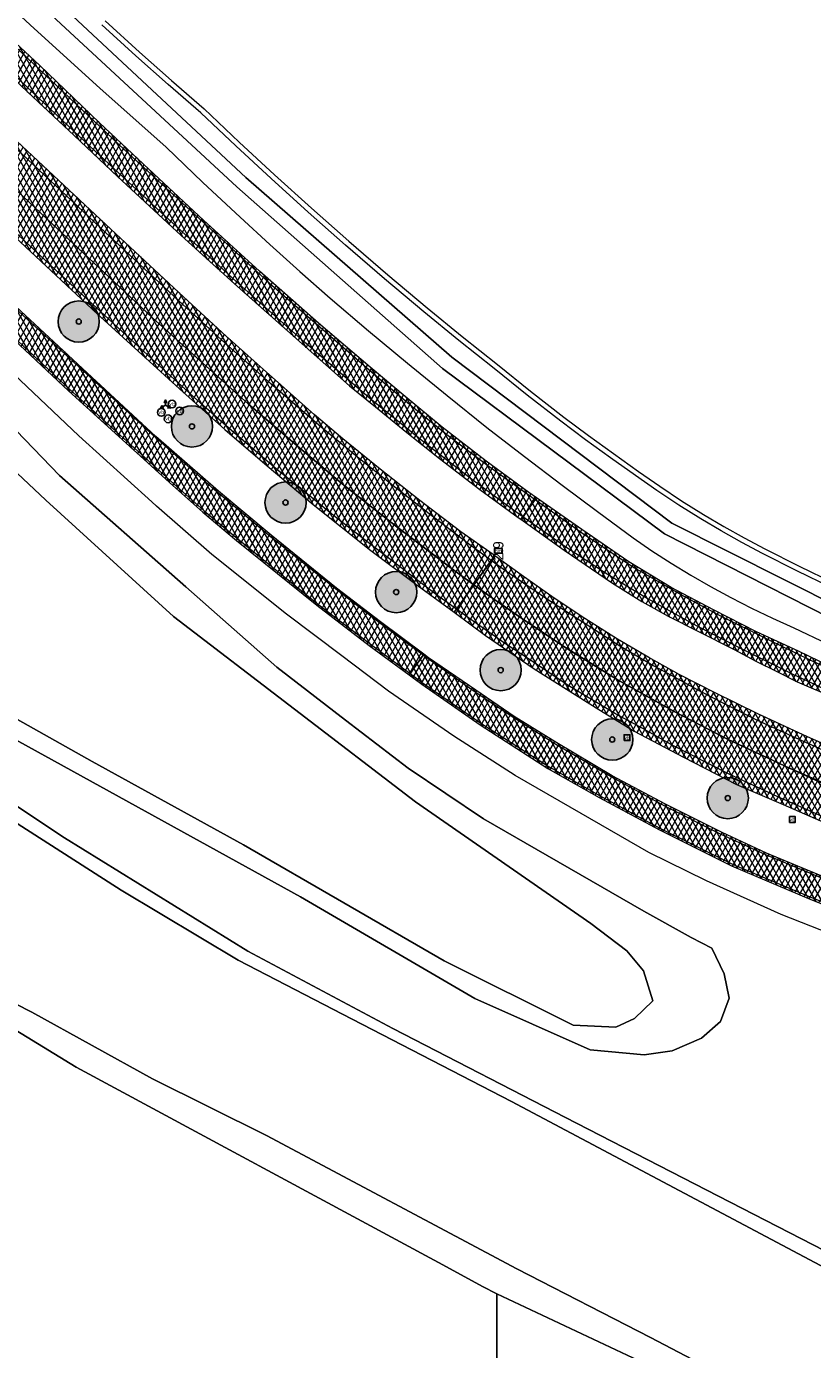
# Model space of a CAD drawing. Header units: metres. Extents: x 101608 to 104514, y 400798 to 405846.
# Tile 33 of 112: x 104006 to 104082, y 402611 to 402739. Entities that reach past the tile are written whole.
import ezdxf
from ezdxf.enums import TextEntityAlignment as Align

# ---------------------------------------------------------------- set-up
doc = ezdxf.new("R2010")
doc.units = ezdxf.units.M
for name, color, linetype, lineweight in [('B-WE-GR-BOOM-A', 63, 'Continuous', 25), ('B-WE-GR-BOOM-S', 90, 'Continuous', 25), ('B-WE-GR-GRAS-GV', 60, 'Continuous', 13), ('B-WE-IE-MEUBILAIR_WEGMEUBILAIR-S', 7, 'Continuous', 25), ('B-WE-IE-MEUBILAIR_WEGMEUBILAIR_PAAL-S', 7, 'Continuous', 25), ('B-WE-IE-MEUBILAIR_WEGMEUBILAIR_VERKEERSBORD-S', 7, 'Continuous', 25), ('B-WE-OG-WATER_MEER-GV', 140, 'Continuous', 18), ('B-WE-OG-WATER_SLOOT-GV', 120, 'Continuous', 18), ('B-WE-VH-GESLOTENVERHARDING_ASFALT-A-500', 12, 'Continuous', 18), ('B-WE-VH-KANTVERHARDING-G', 60, 'Continuous', 18), ('B-WE-VH-VERHARDING_ASFALT-GV', 252, 'Continuous', 18), ('B-WE-VW-MARKERING_PICTOGRAM-G', 7, 'Continuous', 18)]:
    doc.layers.add(name, color=color, linetype=linetype, lineweight=lineweight)
doc.layers.add('Label_Puntobject', color=255, linetype='Continuous')
doc.styles.add('NLCS-ISO', font='NLCS-ISO.ttf')
pattern_1 = [(60, (0, 0), (-0.4330127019, 0.25), []), (120, (0, 0), (-0.4330127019, -0.25), [])]

# ---------------------------------------------------------------- blocks, each defined once
blk = doc.blocks.new('SIE-WEG_VERKEERSBORD_WEGWIJZER-SO')
at = {"linetype": 'ByBlock', "lineweight": -2}
h = blk.add_hatch(color=0, dxfattribs=at)
h.dxf.hatch_style = 1
h.paths.add_polyline_path([(0.5, 1), (0, 2), (-0.5, 1)])
h = blk.add_hatch(color=0, dxfattribs=at)
h.dxf.hatch_style = 1
h.paths.add_polyline_path([(-1.38, -0.22), (-2, -1.15), (-0.88, -1.09)])
h = blk.add_hatch(color=0, dxfattribs=at)
h.dxf.hatch_style = 1
h.paths.add_polyline_path([(1.38, -0.22), (2, -1.15), (0.88, -1.09)])
at = {"color": 0, "linetype": 'ByBlock', "lineweight": -2}
for points in [[(-1.13, -0.65), (0, 0)], [(0, 1), (0, 0)], [(1.13, -0.65), (0, 0)]]:
    blk.add_lwpolyline(points, dxfattribs=at)
for points in [[(0.5, 1), (0, 2), (-0.5, 1)], [(-1.38, -0.22), (-2, -1.15), (-0.88, -1.09)], [(1.38, -0.22), (2, -1.15), (0.88, -1.09)]]:
    blk.add_lwpolyline(points, close=True, dxfattribs=at)
blk = doc.blocks.new('SIE-WEG_VERKEERSBORD-SO')
at = {"color": 0, "linetype": 'ByBlock', "lineweight": -2}
blk.add_lwpolyline([(-1.125, -1.125), (1.125, -1.125), (1.125, 1.125), (-1.125, 1.125)], close=True, dxfattribs=at)
at = {"color": 0, "linetype": 'ByBlock', "lineweight": -2, "style": 'NLCS-ISO'}
blk.add_text('vb', height=1.5, dxfattribs=at).set_placement((0, 0), align=Align.MIDDLE_CENTER)
blk = doc.blocks.new('SIE-WEG_PAAL_HECTOMETERPAAL-SO')
at = {"color": 0, "linetype": 'ByBlock', "lineweight": -2}
blk.add_lwpolyline([(-1.44375, -0.94375), (1.44375, -0.94375), (1.44375, 0.94375), (-1.44375, 0.94375)], close=True, dxfattribs=at)
at = {"color": 0, "linetype": 'ByBlock', "lineweight": -2, "style": 'NLCS-ISO'}
blk.add_text('hm', height=1.5, dxfattribs=at).set_placement((0, 0), align=Align.MIDDLE_CENTER)
at = {"style": 'NLCS-ISO'}
blk.add_attdef('WAARDE', (2.13125, -1.69375), '', height=1.5, dxfattribs=at)
blk = doc.blocks.new('SIE-WEG_PAAL_VERKEERSBORD-SO')
at = {"color": 0, "linetype": 'ByBlock', "lineweight": -2}
blk.add_circle((0, 0), 1.5, dxfattribs=at)
at = {"color": 0, "linetype": 'ByBlock', "lineweight": -2, "style": 'NLCS-ISO'}
blk.add_text('vb', height=1.5, dxfattribs=at).set_placement((0, 0.13), align=Align.MIDDLE_CENTER)
blk = doc.blocks.new('SGR-BOOM_01-SO')
at = {"layer": 'B-WE-GR-BOOM-A'}
h = blk.add_hatch(color=256, dxfattribs=at)
h.dxf.hatch_style = 1
edge = h.paths.add_edge_path()
edge.add_arc((0, 0), 2, 0, 360)
at = {"color": 0, "linetype": 'ByBlock', "lineweight": -2}
for radius in [2, 0.25]:
    blk.add_circle((0, 0), radius, dxfattribs=at)

msp = doc.modelspace()

# ---------------------------------------------------------------- hatches: boundary and pattern name
at = {"layer": 'B-WE-VH-GESLOTENVERHARDING_ASFALT-A-500'}
h = msp.add_hatch(dxfattribs=at)
h.set_pattern_fill('AVH-ASFALT-SOD', color=256, scale=0.5, pattern_type=2)
h.set_pattern_definition(pattern_1)
h.paths.add_polyline_path([(103981.738, 402759.132), (103981.588, 402758.974), (103980.188, 402757.495), (103979.972, 402757.268), (103987.214, 402750.353), (103993.421, 402744.493), (103998.976, 402739.202), (104005.695, 402732.81), (104010.233, 402728.583), (104014.452, 402724.593), (104020.618, 402718.882), (104025.782, 402714.179), (104032.346, 402708.359), (104036.948, 402704.303), (104039.477, 402702.251), (104042.508, 402699.749), (104045.696, 402697.23), (104049.591, 402694.232), (104053.322, 402691.53), (104053.592, 402691.338), (104053.768, 402691.583), (104054.965, 402693.248), (104055.091, 402693.424), (104054.349, 402693.942), (104050.226, 402696.994), (104045.948, 402700.295), (104042.362, 402703.256), (104038.949, 402706.094), (104033.934, 402710.366), (104028.213, 402715.431), (104022.776, 402720.376), (104017.48, 402725.323), (104012.691, 402729.822), (104006.866, 402735.389), (104000.409, 402741.396), (103994.613, 402746.938), (103983.758, 402757.247)])
h = msp.add_hatch(dxfattribs=at)
h.set_pattern_fill('AVH-ASFALT-SOD', color=256, scale=0.5, pattern_type=2)
h.set_pattern_definition(pattern_1)
h.paths.add_polyline_path([(103976.994, 402754.125), (103976.586, 402753.695), (103974.595, 402751.593), (103978.02, 402748.348), (103987.609, 402739.279), (103996.621, 402730.815), (104005.325, 402722.622), (104008.595, 402719.563), (104014.156, 402714.364), (104017.845, 402710.902), (104023.031, 402706.199), (104027.122, 402702.547), (104032.104, 402698.262), (104036.253, 402694.789), (104041.532, 402690.61), (104046.939, 402686.502), (104049.033, 402684.997), (104050.717, 402687.339), (104051.051, 402687.804), (104050.882, 402687.925), (104047.775, 402690.131), (104043.775, 402693.153), (104039.938, 402696.203), (104036.31, 402699.158), (104033.515, 402701.514), (104029.193, 402705.349), (104024.999, 402709.11), (104020.835, 402712.938), (104013.801, 402719.499), (104002.13, 402730.374), (103986.438, 402745.191)])
h = msp.add_hatch(dxfattribs=at)
h.set_pattern_fill('AVH-ASFALT-SOD', color=256, scale=0.5, pattern_type=2)
h.set_pattern_definition(pattern_1)
h.paths.add_polyline_path([(103974.595, 402751.593), (103972.459, 402749.331), (103972.23, 402749.097), (103980.039, 402741.71), (103993.617, 402728.856), (104012.426, 402711.323), (104020.458, 402703.999), (104024.869, 402700.053), (104028.977, 402696.524), (104033.421, 402692.779), (104039.04, 402688.321), (104043.508, 402684.964), (104047.106, 402682.316), (104047.33, 402682.627), (104049.033, 402684.997), (104046.939, 402686.502), (104041.532, 402690.61), (104036.253, 402694.789), (104032.104, 402698.262), (104027.122, 402702.547), (104023.031, 402706.199), (104017.845, 402710.902), (104014.156, 402714.364), (104008.595, 402719.563), (104005.325, 402722.622), (103996.621, 402730.815), (103987.609, 402739.279), (103978.02, 402748.348)])
h = msp.add_hatch(dxfattribs=at)
h.set_pattern_fill('AVH-ASFALT-SOD', color=256, scale=0.5, pattern_type=2)
h.set_pattern_definition(pattern_1)
h.paths.add_polyline_path([(103968.83, 402745.509), (103968.755, 402745.43), (103967.276, 402743.869), (103967.18, 402743.768), (103974.954, 402736.406), (103983.316, 402728.495), (103991.242, 402721.046), (103999.67, 402713.194), (104009.673, 402703.819), (104019.822, 402694.622), (104022.723, 402692.034), (104025.995, 402689.281), (104033.787, 402683.011), (104038.877, 402679.111), (104042.741, 402676.243), (104042.833, 402676.371), (104044.112, 402678.15), (104044.178, 402678.242), (104039.954, 402681.388), (104035.682, 402684.655), (104029.358, 402689.802), (104024.23, 402694.067), (104018.175, 402699.377), (104011.503, 402705.552), (104004.116, 402712.395), (103996.489, 402719.474), (103988.153, 402727.303), (103980.997, 402734.09), (103969.5, 402744.871)])
h = msp.add_hatch(dxfattribs=at)
h.set_pattern_fill('AVH-ASFALT-SOD', color=256, scale=0.5, pattern_type=2)
h.set_pattern_definition(pattern_1)
h.paths.add_polyline_path([(104055.091, 402693.424), (104054.965, 402693.248), (104053.768, 402691.583), (104053.592, 402691.338), (104057.8, 402688.352), (104062.493, 402685.156), (104065.339, 402683.365), (104067.871, 402681.945), (104070.876, 402680.432), (104074.289, 402678.712), (104076.4, 402677.576), (104078.425, 402676.577), (104080.402, 402675.568), (104094.398, 402669.594), (104103.656, 402666.136), (104112.95, 402662.665), (104124.612, 402658.776), (104136.534, 402654.912), (104142.78, 402653.06), (104142.854, 402653.304), (104143.445, 402655.263), (104143.488, 402655.406), (104140.595, 402656.21), (104133.354, 402658.527), (104126.363, 402660.872), (104119.576, 402663.051), (104113.313, 402665.267), (104107.069, 402667.517), (104101.575, 402669.429), (104096.995, 402671.198), (104092.529, 402673.045), (104088.377, 402674.877), (104084.49, 402676.629), (104080.537, 402678.559), (104076.456, 402680.424), (104072.282, 402682.557), (104068.178, 402684.733), (104064.065, 402687.201), (104059.489, 402690.356)])
h = msp.add_hatch(dxfattribs=at)
h.set_pattern_fill('AVH-ASFALT-SOD', color=256, scale=0.5, pattern_type=2)
h.set_pattern_definition(pattern_1)
h.paths.add_polyline_path([(104102.555, 402661.779), (104097.914, 402663.518), (104093.526, 402665.177), (104088.986, 402667.03), (104084.645, 402668.797), (104081.404, 402670.228), (104076.577, 402672.48), (104072.446, 402674.489), (104068.952, 402676.275), (104066.012, 402677.923), (104062.976, 402679.71), (104059.791, 402681.71), (104056.825, 402683.688), (104053.615, 402685.959), (104051.051, 402687.804), (104050.717, 402687.339), (104049.033, 402684.997), (104051.065, 402683.537), (104054.149, 402681.397), (104058.122, 402678.766), (104063.039, 402675.747), (104068.54, 402672.646), (104073.719, 402669.984), (104079.663, 402667.199), (104085.973, 402664.447), (104093.646, 402661.401), (104101.969, 402658.266), (104112.688, 402654.504), (104124.704, 402650.574), (104136.286, 402646.974), (104140.555, 402645.686), (104141.405, 402648.505), (104141.553, 402648.994), (104141.103, 402649.132), (104131.296, 402652.126), (104124.11, 402654.427), (104117.923, 402656.447), (104112.352, 402658.367), (104107.854, 402659.913), (104103.037, 402661.598)])
h = msp.add_hatch(dxfattribs=at)
h.set_pattern_fill('AVH-ASFALT-SOD', color=256, scale=0.5, pattern_type=2)
h.set_pattern_definition(pattern_1)
h.paths.add_polyline_path([(104049.033, 402684.997), (104047.33, 402682.627), (104047.106, 402682.316), (104050.146, 402680.08), (104054.861, 402676.84), (104061.151, 402672.874), (104064.591, 402670.8), (104069.372, 402668.255), (104074.507, 402665.616), (104079.029, 402663.685), (104085.782, 402660.716), (104091.672, 402658.424), (104098.051, 402655.956), (104100.5, 402655.078), (104106.273, 402653.009), (104115.533, 402649.836), (104122.783, 402647.573), (104131.365, 402644.881), (104138.784, 402642.659), (104139.571, 402642.425), (104139.662, 402642.759), (104140.555, 402645.686), (104136.286, 402646.974), (104124.704, 402650.574), (104112.688, 402654.504), (104101.969, 402658.266), (104093.646, 402661.401), (104085.973, 402664.447), (104079.663, 402667.199), (104073.719, 402669.984), (104068.54, 402672.646), (104063.039, 402675.747), (104058.122, 402678.766), (104054.149, 402681.397), (104051.065, 402683.537)])
h = msp.add_hatch(dxfattribs=at)
h.set_pattern_fill('AVH-ASFALT-SOD', color=256, scale=0.5, pattern_type=2)
h.set_pattern_definition(pattern_1)
h.paths.add_polyline_path([(104099.315, 402650.322), (104098.752, 402650.54), (104097.128, 402651.131), (104088.693, 402654.36), (104083.652, 402656.347), (104077.414, 402658.96), (104073.116, 402660.949), (104067.619, 402663.691), (104062.446, 402666.467), (104057.091, 402669.651), (104052.943, 402672.216), (104049.209, 402674.765), (104044.634, 402677.902), (104044.178, 402678.242), (104044.112, 402678.15), (104042.833, 402676.371), (104042.741, 402676.243), (104043.968, 402675.332), (104049.624, 402671.385), (104056.218, 402667.162), (104061.185, 402664.341), (104067.031, 402661.198), (104074.012, 402657.723), (104081.72, 402654.461), (104089.387, 402651.399), (104097.509, 402648.299), (104105.867, 402645.217), (104112.604, 402642.925), (104121.329, 402640.157), (104129.484, 402637.664), (104137.416, 402635.287), (104137.476, 402635.485), (104138.096, 402637.543), (104138.152, 402637.727), (104137.3, 402637.984), (104128.749, 402640.602), (104119.087, 402643.51), (104114.628, 402644.846), (104110.437, 402646.258), (104106.589, 402647.668), (104102.363, 402649.147)])

# ---------------------------------------------------------------- linework, layer by layer
at = {"layer": 'B-WE-GR-GRAS-GV', "flags": 128}
for points in [[(104013.25, 402739.689), (104016.562, 402736.67), (104019.684, 402733.899), (104022.854, 402731.16), (104026.257, 402727.936), (104029.687, 402724.762), (104033.274, 402721.522), (104036.901, 402718.327), (104040.677, 402715.058), (104044.499, 402711.846), (104047.882, 402709.078), (104051.304, 402706.35), (104054.506, 402703.772), (104057.754, 402701.258), (104060.146, 402699.47), (104062.566, 402697.714), (104065.012, 402695.991), (104067.078, 402694.54), (104069.176, 402693.147), (104071.31, 402691.809), (104073.269, 402690.648), (104075.254, 402689.534), (104077.265, 402688.467), (104080.579, 402686.8), (104083.922, 402685.189)], [(103920.404, 402737.85), (103923.712, 402733.65), (103933.48, 402719.838), (103936.804, 402715.39), (103938.903, 402712.803), (103942.005, 402709.81), (103963.713, 402691.666), (103983.706, 402677.455), (104009.295, 402660.425), (104027.074, 402649.435), (104041.147, 402641.944), (104058.989, 402632.762), (104083.098, 402620.368), (104087.334, 402618.125), (104108.845, 402606.734), (104119.278, 402601.369), (104128.263, 402596.749), (104138.422, 402591.865), (104141.565, 402590.061), (104148.879, 402585.24), (104154.549, 402582.752), (104157.665, 402580.733), (104160.46, 402578)], [(104085.524, 402650.394), (104078.851, 402653.006), (104071.591, 402656.261), (104066, 402659.028), (104059.423, 402662.804), (104053.016, 402666.483), (104047.083, 402670.307), (104040.743, 402674.664), (104036.208, 402678.086), (104030.832, 402682.142), (104023.58, 402687.92), (104018.229, 402692.615), (104017.758, 402693.029), (104010.682, 402699.439), (104001.835, 402707.803)], [(104004.611, 402699.969), (104008.815, 402695.595), (104021.078, 402684.781), (104029.893, 402677.007), (104036.559, 402671.851), (104042.637, 402667.188), (104049.957, 402662.265), (104065.513, 402653.337), (104070.125, 402650.773), (104072.123, 402649.719), (104073.306, 402647.24), (104073.816, 402644.896), (104072.944, 402642.601), (104071.1, 402640.998), (104068.271, 402639.785), (104065.548, 402639.372), (104060.295, 402639.851), (104049.112, 402644.846), (104032.211, 402654.72), (104007.401, 402668.388), (103996.606, 402674.324)], [(104164.68, 402546.47), (104158.47, 402554.34), (104151.75, 402560.55), (104143.99, 402566.625), (104134.098, 402572.646), (104115.67, 402583.15), (104094.23, 402594.37), (104067.19, 402608.7), (104051.259, 402616.205), (104051.245, 402609.325), (104052.117, 402609.301), (104052.532, 402608.496), (104052.767, 402607.206), (104057.876, 402581.552), (104067.4, 402537.631), (104081.423, 402470.427), (104096.483, 402398.032), (104096.086, 402396.781), (104095.019, 402396.598), (104095.593, 402390.954)]]:
    msp.add_lwpolyline(points, dxfattribs=at)
at = {"layer": 'B-WE-GR-GRAS-GV'}
msp.add_lwpolyline([(104051.245, 402609.325), (104051.259, 402616.205), (104049.862, 402616.918), (104045.651, 402619.196), (104045.601, 402619.223), (104010.43, 402638.19), (103998.15, 402645.7), (103991.57, 402649.5), (103984.56, 402653.91), (103980.314, 402656.986), (103978.309, 402651.843), (103977.398, 402652.348), (103967.352, 402623.464), (103952.995, 402562.448)], dxfattribs=at)
at = {"layer": 'B-WE-OG-WATER_MEER-GV', "flags": 128}
msp.add_lwpolyline([(103997.244, 402676.133), (104011.991, 402667.842), (104026.671, 402659.759), (104046.131, 402648.491), (104058.664, 402642.246), (104062.798, 402642.077), (104064.603, 402642.9), (104066.393, 402644.636), (104065.486, 402647.541), (104063.854, 402649.481), (104060.367, 402652.125), (104043.368, 402663.934), (104019.888, 402681.897), (104007.472, 402693.186), (104003.055, 402697.366)], dxfattribs=at)
at = {"layer": 'B-WE-OG-WATER_SLOOT-GV', "flags": 128}
for points in [[(104000.032, 402744.797), (104006.356, 402738.962), (104012.728, 402733.18), (104019.147, 402727.451), (104022.719, 402724.028), (104026.332, 402720.649), (104029.218, 402718.009), (104032.13, 402715.396), (104035.066, 402712.812), (104038.812, 402709.636), (104042.584, 402706.491), (104046.419, 402703.347), (104050.279, 402700.235), (104053.934, 402697.433), (104057.605, 402694.652), (104061.033, 402692.086), (104064.474, 402689.539), (104066.308, 402688.292), (104068.171, 402687.09), (104070.064, 402685.934), (104071.985, 402684.826), (104073.966, 402683.748), (104075.973, 402682.72), (104078.006, 402681.742), (104080.062, 402680.816), (104083.345, 402679.26)], [(104006.726, 402743.323), (104026.889, 402724.49), (104046.874, 402707.086), (104068.25, 402690.951), (104090.158, 402679.925), (104113.496, 402671.025), (104140.379, 402662.6), (104166.869, 402655.148)], [(104166.869, 402655.148), (104140.379, 402662.6), (104113.496, 402671.025), (104090.158, 402679.925), (104068.25, 402690.951), (104046.874, 402707.086), (104026.889, 402724.49), (104006.726, 402743.323)], [(104166.39, 402653.969), (104140.091, 402661.742), (104113.22, 402670.067), (104089.626, 402678.707), (104067.513, 402689.927), (104045.973, 402705.98), (104026.03, 402723.589), (104005.882, 402742.304)], [(104005.882, 402742.304), (104026.03, 402723.589), (104045.973, 402705.98), (104067.513, 402689.927), (104089.626, 402678.707), (104113.22, 402670.067), (104140.091, 402661.742), (104166.39, 402653.969)], [(104083.708, 402684.737), (104080.358, 402686.352), (104077.036, 402688.023), (104075.014, 402689.095), (104073.019, 402690.215), (104071.05, 402691.382), (104068.905, 402692.727), (104066.796, 402694.127), (104064.724, 402695.582), (104062.275, 402697.307), (104059.85, 402699.067), (104057.451, 402700.86), (104054.196, 402703.379), (104050.991, 402705.96), (104047.568, 402708.689), (104044.18, 402711.461), (104040.353, 402714.678), (104036.572, 402717.95), (104032.941, 402721.149), (104029.35, 402724.393), (104025.915, 402727.571), (104022.518, 402730.789), (104019.355, 402733.523), (104016.228, 402736.298), (104012.911, 402739.322)], [(104160.46, 402578), (104157.665, 402580.733), (104154.549, 402582.752), (104148.879, 402585.24), (104141.565, 402590.061), (104138.422, 402591.865), (104128.263, 402596.749), (104119.278, 402601.369), (104108.845, 402606.734), (104087.334, 402618.125), (104083.098, 402620.368), (104058.989, 402632.762), (104041.147, 402641.944), (104027.074, 402649.435), (104009.295, 402660.425), (103983.706, 402677.455), (103963.713, 402691.666), (103942.005, 402709.81), (103938.903, 402712.803), (103936.804, 402715.39), (103933.48, 402719.838), (103923.712, 402733.65), (103920.404, 402737.85)], [(103921.665, 402729.532), (103929.228, 402721.359), (103933.907, 402716.445), (103940.419, 402710.068), (103951.245, 402700.525), (103967.012, 402688.079), (103977.632, 402680.339), (104000.075, 402664.756), (104014.79, 402655.346), (104026.152, 402648.56), (104037.21, 402642.852), (104052.675, 402634.854), (104080.52, 402620.08), (104102.912, 402608.22), (104123.732, 402597.544), (104132.415, 402592.951), (104137.24, 402590.21), (104146.879, 402584.555), (104149.294, 402583.463), (104152.694, 402581.521), (104156.221, 402579.725), (104158.801, 402577.73), (104162.494, 402574.626)], [(104162.494, 402574.626), (104158.801, 402577.73), (104156.221, 402579.725), (104152.694, 402581.521), (104149.294, 402583.463), (104146.879, 402584.555), (104137.24, 402590.21), (104132.415, 402592.951), (104123.732, 402597.544), (104102.912, 402608.22), (104080.52, 402620.08), (104052.675, 402634.854), (104037.21, 402642.852), (104026.152, 402648.56), (104014.79, 402655.346), (104000.075, 402664.756), (103977.632, 402680.339), (103967.012, 402688.079), (103951.245, 402700.525), (103940.419, 402710.068), (103933.907, 402716.445), (103929.228, 402721.359), (103921.665, 402729.532)], [(103996.606, 402674.324), (104007.401, 402668.388), (104032.211, 402654.72), (104049.112, 402644.846), (104060.295, 402639.851), (104065.548, 402639.372), (104068.271, 402639.785), (104071.1, 402640.998), (104072.944, 402642.601), (104073.816, 402644.896), (104073.306, 402647.24), (104072.123, 402649.719), (104070.125, 402650.773), (104065.513, 402653.337), (104049.957, 402662.265), (104042.637, 402667.188), (104036.559, 402671.851), (104029.893, 402677.007), (104021.078, 402684.781), (104008.815, 402695.595), (104004.611, 402699.969)], [(104003.055, 402697.366), (104007.472, 402693.186), (104019.888, 402681.897), (104043.368, 402663.934), (104060.367, 402652.125), (104063.854, 402649.481), (104065.486, 402647.541), (104066.393, 402644.636), (104064.603, 402642.9), (104062.798, 402642.077), (104058.664, 402642.246), (104046.131, 402648.491), (104026.671, 402659.759), (104011.991, 402667.842), (103997.244, 402676.133)], [(104163.67, 402551.74), (104157.85, 402557.84), (104151.52, 402563.83), (104143.68, 402570.08), (104134.83, 402576), (104120.92, 402583.98), (104107.28, 402590.46), (104092.48, 402598.29), (104079.08, 402605.2), (104066.18, 402611.97), (104053.19, 402618.62), (104028.9, 402631.57), (104017.85, 402637.06), (104006.14, 402643.51), (103998.17, 402647.56)], [(103998.17, 402647.56), (104006.14, 402643.51), (104017.85, 402637.06), (104028.9, 402631.57), (104053.19, 402618.62), (104066.18, 402611.97), (104079.08, 402605.2), (104092.48, 402598.29), (104107.28, 402590.46), (104120.92, 402583.98), (104134.83, 402576), (104143.68, 402570.08), (104151.52, 402563.83), (104157.85, 402557.84), (104163.67, 402551.74)], [(103998.15, 402645.7), (104010.43, 402638.19), (104045.601, 402619.223), (104045.651, 402619.196), (104049.862, 402616.918), (104051.259, 402616.205), (104067.19, 402608.7), (104094.23, 402594.37), (104115.67, 402583.15), (104134.098, 402572.646), (104143.99, 402566.625), (104151.75, 402560.55), (104158.47, 402554.34), (104164.68, 402546.47)]]:
    msp.add_lwpolyline(points, dxfattribs=at)
at = {"layer": 'B-WE-VH-KANTVERHARDING-G', "flags": 128}
for points in [[(103980.039, 402741.71), (103993.617, 402728.856), (104012.426, 402711.323), (104020.458, 402703.999), (104024.869, 402700.053), (104028.977, 402696.524), (104033.421, 402692.779), (104039.04, 402688.321), (104043.508, 402684.964), (104047.106, 402682.316), (104047.33, 402682.627), (104049.033, 402684.997), (104046.939, 402686.502), (104041.532, 402690.61), (104036.253, 402694.789), (104032.104, 402698.262), (104027.122, 402702.547), (104023.031, 402706.199), (104017.845, 402710.902), (104014.156, 402714.364), (104008.595, 402719.563), (104005.325, 402722.622), (103996.621, 402730.815), (103987.609, 402739.279)], [(103998.976, 402739.202), (104005.695, 402732.81), (104010.233, 402728.583), (104014.452, 402724.593), (104020.618, 402718.882), (104025.782, 402714.179), (104032.346, 402708.359), (104036.948, 402704.303), (104039.477, 402702.251), (104042.508, 402699.749), (104045.696, 402697.23), (104049.591, 402694.232), (104053.322, 402691.53), (104053.592, 402691.338), (104053.768, 402691.583), (104054.965, 402693.248), (104055.091, 402693.424), (104054.349, 402693.942), (104050.226, 402696.994), (104045.948, 402700.295), (104042.362, 402703.256), (104038.949, 402706.094), (104033.934, 402710.366), (104028.213, 402715.431), (104022.776, 402720.376), (104017.48, 402725.323), (104012.691, 402729.822), (104006.866, 402735.389), (104000.409, 402741.396)], [(104005.325, 402722.622), (104008.595, 402719.563), (104014.156, 402714.364), (104017.845, 402710.902), (104023.031, 402706.199), (104027.122, 402702.547), (104032.104, 402698.262), (104036.253, 402694.789), (104041.532, 402690.61), (104046.939, 402686.502), (104049.033, 402684.997), (104050.717, 402687.339), (104051.051, 402687.804), (104050.882, 402687.925), (104047.775, 402690.131), (104043.775, 402693.153), (104039.938, 402696.203), (104036.31, 402699.158), (104033.515, 402701.514), (104029.193, 402705.349), (104024.999, 402709.11), (104020.835, 402712.938), (104013.801, 402719.499), (104002.13, 402730.374)], [(103999.67, 402713.194), (104009.673, 402703.819), (104019.822, 402694.622), (104022.723, 402692.034), (104025.995, 402689.281), (104033.787, 402683.011), (104038.877, 402679.111), (104042.741, 402676.243), (104042.833, 402676.371), (104044.112, 402678.15), (104044.178, 402678.242), (104039.954, 402681.388), (104035.682, 402684.655), (104029.358, 402689.802), (104024.23, 402694.067), (104018.175, 402699.377), (104011.503, 402705.552), (104004.116, 402712.395)], [(104084.49, 402676.629), (104080.537, 402678.559), (104076.456, 402680.424), (104072.282, 402682.557), (104068.178, 402684.733), (104064.065, 402687.201), (104059.489, 402690.356), (104055.091, 402693.424), (104054.965, 402693.248), (104053.768, 402691.583), (104053.592, 402691.338), (104057.8, 402688.352), (104062.493, 402685.156), (104065.339, 402683.365), (104067.871, 402681.945), (104070.876, 402680.432), (104074.289, 402678.712), (104076.4, 402677.576), (104078.425, 402676.577), (104080.402, 402675.568), (104094.398, 402669.594)], [(104084.645, 402668.797), (104081.404, 402670.228), (104076.577, 402672.48), (104072.446, 402674.489), (104068.952, 402676.275), (104066.012, 402677.923), (104062.976, 402679.71), (104059.791, 402681.71), (104056.825, 402683.688), (104053.615, 402685.959), (104051.051, 402687.804), (104050.717, 402687.339), (104049.033, 402684.997), (104051.065, 402683.537), (104054.149, 402681.397), (104058.122, 402678.766), (104063.039, 402675.747), (104068.54, 402672.646), (104073.719, 402669.984), (104079.663, 402667.199), (104085.973, 402664.447)], [(104085.973, 402664.447), (104079.663, 402667.199), (104073.719, 402669.984), (104068.54, 402672.646), (104063.039, 402675.747), (104058.122, 402678.766), (104054.149, 402681.397), (104051.065, 402683.537), (104049.033, 402684.997), (104047.33, 402682.627), (104047.106, 402682.316), (104050.146, 402680.08), (104054.861, 402676.84), (104061.151, 402672.874), (104064.591, 402670.8), (104069.372, 402668.255), (104074.507, 402665.616), (104079.029, 402663.685), (104085.782, 402660.716)], [(104083.652, 402656.347), (104077.414, 402658.96), (104073.116, 402660.949), (104067.619, 402663.691), (104062.446, 402666.467), (104057.091, 402669.651), (104052.943, 402672.216), (104049.209, 402674.765), (104044.634, 402677.902), (104044.178, 402678.242), (104044.112, 402678.15), (104042.833, 402676.371), (104042.741, 402676.243), (104043.968, 402675.332), (104049.624, 402671.385), (104056.218, 402667.162), (104061.185, 402664.341), (104067.031, 402661.198), (104074.012, 402657.723), (104081.72, 402654.461), (104089.387, 402651.399)]]:
    msp.add_lwpolyline(points, dxfattribs=at)
at = {"layer": 'B-WE-VH-VERHARDING_ASFALT-GV', "flags": 128}
for points in [[(103980.039, 402741.71), (103993.617, 402728.856), (104012.426, 402711.323), (104020.458, 402703.999), (104024.869, 402700.053), (104028.977, 402696.524), (104033.421, 402692.779), (104039.04, 402688.321), (104043.508, 402684.964), (104047.106, 402682.316), (104047.33, 402682.627), (104049.033, 402684.997), (104046.939, 402686.502), (104041.532, 402690.61), (104036.253, 402694.789), (104032.104, 402698.262), (104027.122, 402702.547), (104023.031, 402706.199), (104017.845, 402710.902), (104014.156, 402714.364), (104008.595, 402719.563), (104005.325, 402722.622), (103996.621, 402730.815), (103987.609, 402739.279)], [(103998.976, 402739.202), (104005.695, 402732.81), (104010.233, 402728.583), (104014.452, 402724.593), (104020.618, 402718.882), (104025.782, 402714.179), (104032.346, 402708.359), (104036.948, 402704.303), (104039.477, 402702.251), (104042.508, 402699.749), (104045.696, 402697.23), (104049.591, 402694.232), (104053.322, 402691.53), (104053.592, 402691.338), (104053.768, 402691.583), (104054.965, 402693.248), (104055.091, 402693.424), (104054.349, 402693.942), (104050.226, 402696.994), (104045.948, 402700.295), (104042.362, 402703.256), (104038.949, 402706.094), (104033.934, 402710.366), (104028.213, 402715.431), (104022.776, 402720.376), (104017.48, 402725.323), (104012.691, 402729.822), (104006.866, 402735.389), (104000.409, 402741.396)], [(104005.325, 402722.622), (104008.595, 402719.563), (104014.156, 402714.364), (104017.845, 402710.902), (104023.031, 402706.199), (104027.122, 402702.547), (104032.104, 402698.262), (104036.253, 402694.789), (104041.532, 402690.61), (104046.939, 402686.502), (104049.033, 402684.997), (104050.717, 402687.339), (104051.051, 402687.804), (104050.882, 402687.925), (104047.775, 402690.131), (104043.775, 402693.153), (104039.938, 402696.203), (104036.31, 402699.158), (104033.515, 402701.514), (104029.193, 402705.349), (104024.999, 402709.11), (104020.835, 402712.938), (104013.801, 402719.499), (104002.13, 402730.374)], [(103999.67, 402713.194), (104009.673, 402703.819), (104019.822, 402694.622), (104022.723, 402692.034), (104025.995, 402689.281), (104033.787, 402683.011), (104038.877, 402679.111), (104042.741, 402676.243), (104042.833, 402676.371), (104044.112, 402678.15), (104044.178, 402678.242), (104039.954, 402681.388), (104035.682, 402684.655), (104029.358, 402689.802), (104024.23, 402694.067), (104018.175, 402699.377), (104011.503, 402705.552), (104004.116, 402712.395)], [(104084.49, 402676.629), (104080.537, 402678.559), (104076.456, 402680.424), (104072.282, 402682.557), (104068.178, 402684.733), (104064.065, 402687.201), (104059.489, 402690.356), (104055.091, 402693.424), (104054.965, 402693.248), (104053.768, 402691.583), (104053.592, 402691.338), (104057.8, 402688.352), (104062.493, 402685.156), (104065.339, 402683.365), (104067.871, 402681.945), (104070.876, 402680.432), (104074.289, 402678.712), (104076.4, 402677.576), (104078.425, 402676.577), (104080.402, 402675.568), (104094.398, 402669.594)], [(104084.645, 402668.797), (104081.404, 402670.228), (104076.577, 402672.48), (104072.446, 402674.489), (104068.952, 402676.275), (104066.012, 402677.923), (104062.976, 402679.71), (104059.791, 402681.71), (104056.825, 402683.688), (104053.615, 402685.959), (104051.051, 402687.804), (104050.717, 402687.339), (104049.033, 402684.997), (104051.065, 402683.537), (104054.149, 402681.397), (104058.122, 402678.766), (104063.039, 402675.747), (104068.54, 402672.646), (104073.719, 402669.984), (104079.663, 402667.199), (104085.973, 402664.447)], [(104085.973, 402664.447), (104079.663, 402667.199), (104073.719, 402669.984), (104068.54, 402672.646), (104063.039, 402675.747), (104058.122, 402678.766), (104054.149, 402681.397), (104051.065, 402683.537), (104049.033, 402684.997), (104047.33, 402682.627), (104047.106, 402682.316), (104050.146, 402680.08), (104054.861, 402676.84), (104061.151, 402672.874), (104064.591, 402670.8), (104069.372, 402668.255), (104074.507, 402665.616), (104079.029, 402663.685), (104085.782, 402660.716)], [(104083.652, 402656.347), (104077.414, 402658.96), (104073.116, 402660.949), (104067.619, 402663.691), (104062.446, 402666.467), (104057.091, 402669.651), (104052.943, 402672.216), (104049.209, 402674.765), (104044.634, 402677.902), (104044.178, 402678.242), (104044.112, 402678.15), (104042.833, 402676.371), (104042.741, 402676.243), (104043.968, 402675.332), (104049.624, 402671.385), (104056.218, 402667.162), (104061.185, 402664.341), (104067.031, 402661.198), (104074.012, 402657.723), (104081.72, 402654.461), (104089.387, 402651.399)]]:
    msp.add_lwpolyline(points, dxfattribs=at)
at = {"layer": 'B-WE-VW-MARKERING_PICTOGRAM-G', "flags": 128}
for points in [[(104050.717, 402687.339), (104048.641, 402688.858), (104044.965, 402691.655), (104041.181, 402694.578), (104037.887, 402697.225), (104034.198, 402700.277), (104029.288, 402704.53), (104024.875, 402708.417), (104020.383, 402712.526), (104013.242, 402719.199), (104007.339, 402724.742), (103997.561, 402733.907), (103990.621, 402740.45), (103982.845, 402747.765), (103976.586, 402753.695)], [(104047.33, 402682.627), (104045.539, 402683.913), (104042.484, 402686.233), (104039.064, 402688.854), (104035.577, 402691.574), (104032.719, 402693.91), (104029.863, 402696.212), (104025.499, 402699.949), (104022.491, 402702.613), (104017.777, 402706.91), (104009.465, 402714.575), (103999.608, 402723.773), (103986.196, 402736.375), (103972.459, 402749.331)], [(104001.528, 402740.007), (104015.071, 402727.231), (104029.167, 402714.279), (104040.093, 402704.76), (104043.21, 402702.164), (104046.415, 402699.576), (104050.504, 402696.458), (104054.638, 402693.479), (104054.965, 402693.248), (104059.682, 402689.907), (104064.608, 402686.643), (104069.119, 402684.046), (104072.709, 402682.103), (104077.662, 402679.632), (104081.633, 402677.711), (104086.902, 402675.317)], [(104084.495, 402674.184), (104079.936, 402676.323), (104075, 402678.772), (104070.695, 402680.976), (104065.6, 402683.772), (104061.783, 402686.103), (104057.836, 402688.698), (104053.768, 402691.583), (104052.873, 402692.219), (104048.953, 402695.115), (104044.504, 402698.567), (104039.103, 402702.944), (104032.547, 402708.558), (104025.971, 402714.414), (104018.192, 402721.553), (104011.304, 402727.955), (104003.336, 402735.465)], [(104005.325, 402722.622), (104008.595, 402719.563)], [(104008.595, 402719.563), (104014.156, 402714.364)], [(104014.156, 402714.364), (104017.845, 402710.902)], [(103999.742, 402713.323), (104009.771, 402703.971), (104019.891, 402694.796), (104022.862, 402692.166), (104026.132, 402689.435), (104033.86, 402683.132), (104038.946, 402679.247), (104042.833, 402676.371), (104044.017, 402675.495), (104049.703, 402671.554), (104056.232, 402667.393), (104061.145, 402664.564), (104067.078, 402661.376), (104074.178, 402657.856), (104081.778, 402654.657), (104089.427, 402651.606)], [(104083.58, 402656.212), (104077.346, 402658.785), (104073.037, 402660.774), (104067.569, 402663.513), (104062.352, 402666.366), (104056.98, 402669.505), (104052.903, 402672.07), (104049.156, 402674.583), (104044.591, 402677.795), (104044.112, 402678.15), (104039.864, 402681.294), (104035.629, 402684.547), (104029.263, 402689.68), (104024.106, 402693.989), (104018.099, 402699.326), (104011.426, 402705.454), (104004.022, 402712.266)], [(104017.845, 402710.902), (104023.031, 402706.199)], [(104023.031, 402706.199), (104027.122, 402702.547)], [(104027.122, 402702.547), (104032.104, 402698.262)], [(104032.104, 402698.262), (104036.253, 402694.789)], [(104036.253, 402694.789), (104041.532, 402690.61)], [(104041.532, 402690.61), (104046.939, 402686.502)], [(104141.405, 402648.505), (104141.318, 402648.531), (104131.955, 402651.357), (104124.131, 402653.841), (104117.404, 402656.033), (104111.333, 402658.079), (104105.348, 402660.144), (104101.484, 402661.54), (104096.508, 402663.379), (104091.716, 402665.246), (104087.65, 402666.906), (104083.167, 402668.819), (104079.95, 402670.259), (104076.426, 402671.894), (104073.339, 402673.433), (104071.016, 402674.624), (104068.551, 402675.98), (104066.152, 402677.296), (104063.195, 402679.048), (104056.269, 402683.5), (104052.234, 402686.229), (104050.717, 402687.339)], [(104046.939, 402686.502), (104049.033, 402684.997)], [(104049.033, 402684.997), (104051.065, 402683.537)], [(104051.065, 402683.537), (104054.149, 402681.397)], [(104139.662, 402642.759), (104134.786, 402644.234), (104127.401, 402646.492), (104122.043, 402648.183), (104117.662, 402649.601), (104112.349, 402651.377), (104106.553, 402653.38), (104100.164, 402655.716), (104093.681, 402658.116), (104088.381, 402660.192), (104082.777, 402662.552), (104078.518, 402664.424), (104073.721, 402666.634), (104068.32, 402669.39), (104065.362, 402671.067), (104062.771, 402672.458), (104058.19, 402675.225), (104054.527, 402677.671), (104051.989, 402679.334), (104048.967, 402681.452), (104047.33, 402682.627)], [(104054.149, 402681.397), (104058.122, 402678.766)], [(104058.122, 402678.766), (104063.039, 402675.747)], [(104063.039, 402675.747), (104068.54, 402672.646)], [(104068.54, 402672.646), (104073.719, 402669.984)], [(104073.719, 402669.984), (104079.663, 402667.199)], [(104079.663, 402667.199), (104083.43, 402665.464)]]:
    msp.add_lwpolyline(points, dxfattribs=at)

# ---------------------------------------------------------------- block references
at = {"layer": 'B-WE-GR-BOOM-S'}
for p in [(104010.675, 402710.526), (104021.668, 402700.353), (104030.747, 402692.964), (104041.485, 402684.281), (104051.625, 402676.708), (104062.456, 402669.975), (104073.663, 402664.293)]:
    msp.add_blockref('SGR-BOOM_01-SO', p, dxfattribs=at)
at = {"layer": 'B-WE-IE-MEUBILAIR_WEGMEUBILAIR-S', "xscale": 0.25, "yscale": 0.25, "zscale": 0.25}
for name, p in [('SIE-WEG_PAAL_VERKEERSBORD-SO', (104019.732, 402702.519)), ('SIE-WEG_PAAL_VERKEERSBORD-SO', (104018.689, 402701.719)), ('SIE-WEG_PAAL_VERKEERSBORD-SO', (104019.352, 402701.088)), ('SIE-WEG_PAAL_VERKEERSBORD-SO', (104020.471, 402701.857)), ('SIE-WEG_VERKEERSBORD-SO', (104063.881, 402670.153)), ('SIE-WEG_VERKEERSBORD-SO', (104079.937, 402662.217))]:
    msp.add_blockref(name, p, dxfattribs=at)
at = {"layer": 'B-WE-IE-MEUBILAIR_WEGMEUBILAIR_PAAL-S', "xscale": 0.25, "yscale": 0.25, "zscale": 0.25}
msp.add_blockref('SIE-WEG_PAAL_HECTOMETERPAAL-SO', (104051.394, 402688.281), dxfattribs=at)
at = {"layer": 'B-WE-IE-MEUBILAIR_WEGMEUBILAIR_VERKEERSBORD-S', "xscale": 0.25, "yscale": 0.25, "zscale": 0.25}
msp.add_blockref('SIE-WEG_VERKEERSBORD_WEGWIJZER-SO', (104019.102, 402702.423), dxfattribs=at)

# ---------------------------------------------------------------- texts
at = {"layer": 'Label_Puntobject', "lineweight": 25}
msp.add_text('2.9', height=1, rotation=90, dxfattribs=at).set_placement((104051.394, 402688.281, 1.149), align=Align.MIDDLE)

doc.saveas('drawing.dxf')
